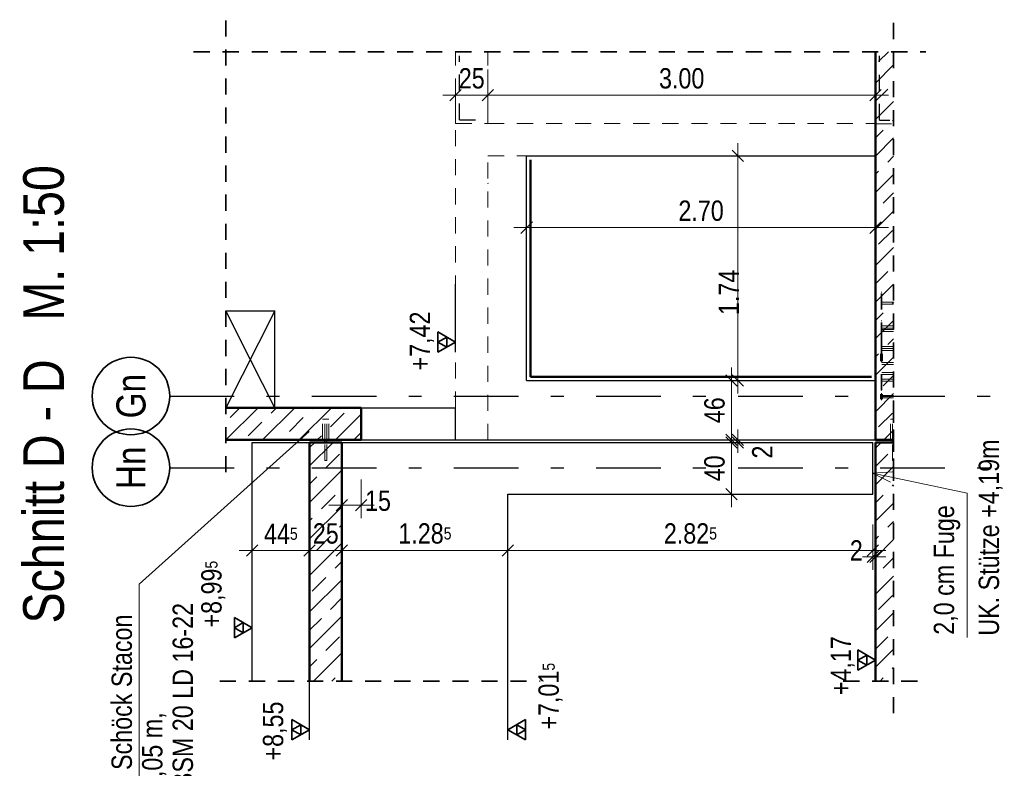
# Model space of a CAD drawing. Header units: millimetres. Extents: x 0 to 78.9, y -26.7 to 42.
# Tile 58 of 68: x 50 to 57.6, y 5.1 to 10.9. Entities that reach past the tile are written whole.
import ezdxf
from ezdxf.enums import TextEntityAlignment as Align

# ---------------------------------------------------------------- set-up
doc = ezdxf.new("R2010")
doc.units = ezdxf.units.MM
doc.linetypes.add('DASHDOTX2', pattern=[2, 1, -0.5, 0, -0.5])
doc.linetypes.add('HIDDEN', pattern=[0.375, 0.25, -0.125])
for name, color, linetype, lineweight in [('Achsen', 7, 'Continuous', 20), ('Schraffuren', 7, 'Continuous', 20), ('Texte', 7, 'Continuous', 20)]:
    doc.layers.add(name, color=color, linetype=linetype, lineweight=lineweight)
doc.styles.add('Arial Narrow', font='ARIALN.TTF')
doc.dimstyles.new('Arch_Strakon_dimstyle', dxfattribs={"dimtxt": 11.25, "dimasz": 1, "dimexe": 1.25, "dimexo": 0.0625, "dimgap": 1, "dimtad": 0, "dimdec": 5, "dimzin": 12, "dimdsep": 46, "dimtxsty": 'Arial Narrow', "dimblk": 'Arrowhead_Tick', "dimsah": 1, "dimcen": 0, "dimse1": 1, "dimse2": 1, "dimclrd": 6, "dimclrt": 3, "dimazin": 0, "dimtfac": 1, "dimtdec": 4, "dimtmove": 0, "dimatfit": 3, "dimldrblk": 'NONE', "dimfxl": 1, "dimtvp": 1, "dimtolj": 1, "dimtzin": 0, "dimlwd": 13, "dimarcsym": 2})
pattern_1 = [(45, (0, 0), (-0.14142136, 0.14142136), [0.15, -0.1]), (45, (-0.07071, 0.07071), (-0.14142136, 0.14142136), [])]

# ---------------------------------------------------------------- blocks, each defined once
blk = doc.blocks.new('Arrowhead_Tick')
at = {"color": 0, "linetype": 'Continuous', "lineweight": -2}
for p, q in [((0, 20), (0, -10)), ((-1, 0), (0, 0)), ((10, 0), (0, 0))]:
    blk.add_line(p, q, dxfattribs=at)
at = {"color": 2, "linetype": 'Continuous', "lineweight": 35}
blk.add_line((4.42, 4.42), (-4.42, -4.42), dxfattribs=at)
blk = doc.blocks.new('*D354')
at = {"color": 6, "linetype": 'Continuous', "lineweight": 13}
blk.add_line((53.625, 10.2754), (56.605, 10.2754), dxfattribs=at)
at = {"layer": 'Defpoints', "color": 0}
for p in [(56.615, 10.2754), (53.615, 8.0657), (56.615, 8.0657)]:
    blk.add_point(p, dxfattribs=at)
at = {"color": 6, "lineweight": 13, "xscale": 0.01, "yscale": 0.01, "zscale": 0.01}
blk.add_blockref('Arrowhead_Tick', (56.615, 10.2754), dxfattribs=at)
at = {"color": 6, "lineweight": 13, "xscale": 0.01, "yscale": 0.01, "zscale": 0.01, "rotation": 180}
blk.add_blockref('Arrowhead_Tick', (53.615, 10.2754), dxfattribs=at)
at = {"color": 2, "lineweight": 35, "insert": (55.115, 10.4058), "char_height": 0.1575, "attachment_point": 5, "style": 'Arial Narrow'}
blk.add_mtext('\\A1;3.00', dxfattribs=at)
blk = doc.blocks.new('_None')
blk = doc.blocks.new('*D355')
at = {"color": 6, "linetype": 'Continuous', "lineweight": 13}
blk.add_line((53.375, 10.2754), (53.605, 10.2754), dxfattribs=at)
at = {"layer": 'Defpoints', "color": 0}
for p in [(53.365, 10.611), (53.615, 10.2754), (53.615, 9.5927)]:
    blk.add_point(p, dxfattribs=at)
at = {"color": 6, "lineweight": 13, "xscale": 0.01, "yscale": 0.01, "zscale": 0.01}
blk.add_blockref('Arrowhead_Tick', (53.615, 10.2754), dxfattribs=at)
at = {"color": 6, "lineweight": 13, "xscale": 0.01, "yscale": 0.01, "zscale": 0.01, "rotation": 180}
blk.add_blockref('Arrowhead_Tick', (53.365, 10.2754), dxfattribs=at)
at = {"color": 2, "lineweight": 35, "insert": (53.49, 10.4058), "char_height": 0.1575, "attachment_point": 5, "style": 'Arial Narrow'}
blk.add_mtext('\\A1;25', dxfattribs=at)
blk = doc.blocks.new('*D356')
at = {"color": 6, "linetype": 'Continuous', "lineweight": 13}
for p, q in [((55.55, 7.6157), (55.55, 7.6257)), ((55.55, 7.5856), (55.55, 7.6057)), ((55.55, 7.5756), (55.55, 7.5656))]:
    blk.add_line(p, q, dxfattribs=at)
at = {"layer": 'Defpoints', "color": 0}
for p in [(55.55, 7.6057), (56.615, 7.5856), (56.747, 7.6057)]:
    blk.add_point(p, dxfattribs=at)
at = {"color": 6, "lineweight": 13, "xscale": 0.01, "yscale": 0.01, "zscale": 0.01}
for p, rotation in [((55.55, 7.5856), 90), ((55.55, 7.6057), 270)]:
    blk.add_blockref('Arrowhead_Tick', p, dxfattribs=dict(at, rotation=rotation))
at = {"color": 2, "lineweight": 35, "insert": (55.7386, 7.5117), "char_height": 0.1575, "attachment_point": 5, "rotation": 90, "style": 'Arial Narrow'}
blk.add_mtext('\\A1;2', dxfattribs=at)
blk = doc.blocks.new('*D357')
at = {"color": 6, "linetype": 'Continuous', "lineweight": 13}
blk.add_line((55.5, 7.6157), (55.5, 8.0557), dxfattribs=at)
at = {"layer": 'Defpoints', "color": 0}
for p in [(55.5, 8.0657), (56.615, 8.0657), (56.747, 7.6057)]:
    blk.add_point(p, dxfattribs=at)
at = {"color": 6, "lineweight": 13, "xscale": 0.01, "yscale": 0.01, "zscale": 0.01}
for p, rotation in [((55.5, 8.0657), 90), ((55.5, 7.6057), 270)]:
    blk.add_blockref('Arrowhead_Tick', p, dxfattribs=dict(at, rotation=rotation))
at = {"color": 2, "lineweight": 35, "insert": (55.3696, 7.8357), "char_height": 0.1575, "attachment_point": 5, "rotation": 90, "style": 'Arial Narrow'}
blk.add_mtext('\\A1;46', dxfattribs=at)
blk = doc.blocks.new('*D358')
at = {"color": 6, "linetype": 'Continuous', "lineweight": 13}
blk.add_line((52.245, 6.75), (52.475, 6.75), dxfattribs=at)
at = {"layer": 'Defpoints', "color": 0}
for p in [(52.485, 6.75), (52.235, 5.7382), (52.485, 5.7382)]:
    blk.add_point(p, dxfattribs=at)
at = {"color": 6, "lineweight": 13, "xscale": 0.01, "yscale": 0.01, "zscale": 0.01}
blk.add_blockref('Arrowhead_Tick', (52.485, 6.75), dxfattribs=at)
at = {"color": 6, "lineweight": 13, "xscale": 0.01, "yscale": 0.01, "zscale": 0.01, "rotation": 180}
blk.add_blockref('Arrowhead_Tick', (52.235, 6.75), dxfattribs=at)
at = {"color": 2, "lineweight": 35, "insert": (52.36, 6.8804), "char_height": 0.1575, "attachment_point": 5, "style": 'Arial Narrow'}
blk.add_mtext('\\A1;25', dxfattribs=at)
blk = doc.blocks.new('*D359')
at = {"color": 6, "linetype": 'Continuous', "lineweight": 13}
blk.add_line((52.495, 6.75), (53.76, 6.75), dxfattribs=at)
at = {"layer": 'Defpoints', "color": 0}
for p in [(53.77, 6.75), (52.485, 5.7382), (53.77, 5.7382)]:
    blk.add_point(p, dxfattribs=at)
at = {"color": 6, "lineweight": 13, "xscale": 0.01, "yscale": 0.01, "zscale": 0.01}
blk.add_blockref('Arrowhead_Tick', (53.77, 6.75), dxfattribs=at)
at = {"color": 6, "lineweight": 13, "xscale": 0.01, "yscale": 0.01, "zscale": 0.01, "rotation": 180}
blk.add_blockref('Arrowhead_Tick', (52.485, 6.75), dxfattribs=at)
at = {"color": 2, "lineweight": 35, "insert": (53.1275, 6.8804), "char_height": 0.1575, "attachment_point": 5, "style": 'Arial Narrow'}
blk.add_mtext('\\A1;1.28{\\A1;\\H.6x;\\S5;}', dxfattribs=at)
blk = doc.blocks.new('*D360')
at = {"color": 6, "linetype": 'Continuous', "lineweight": 13}
blk.add_line((53.78, 6.75), (56.585, 6.75), dxfattribs=at)
at = {"layer": 'Defpoints', "color": 0}
for p in [(56.595, 7.1856), (56.595, 6.75), (53.77, 5.7382)]:
    blk.add_point(p, dxfattribs=at)
at = {"color": 6, "lineweight": 13, "xscale": 0.01, "yscale": 0.01, "zscale": 0.01}
blk.add_blockref('Arrowhead_Tick', (56.595, 6.75), dxfattribs=at)
at = {"color": 6, "lineweight": 13, "xscale": 0.01, "yscale": 0.01, "zscale": 0.01, "rotation": 180}
blk.add_blockref('Arrowhead_Tick', (53.77, 6.75), dxfattribs=at)
at = {"color": 2, "lineweight": 35, "insert": (55.1825, 6.8804), "char_height": 0.1575, "attachment_point": 5, "style": 'Arial Narrow'}
blk.add_mtext('\\A1;2.82{\\A1;\\H.6x;\\S5;}', dxfattribs=at)
blk = doc.blocks.new('*D361')
at = {"color": 6, "linetype": 'Continuous', "lineweight": 13}
blk.add_line((52.495, 7.1), (52.625, 7.1), dxfattribs=at)
at = {"layer": 'Defpoints', "color": 0}
for p in [(52.485, 7.5856), (52.635, 7.6057), (52.635, 7.1)]:
    blk.add_point(p, dxfattribs=at)
at = {"color": 6, "lineweight": 13, "xscale": 0.01, "yscale": 0.01, "zscale": 0.01}
blk.add_blockref('Arrowhead_Tick', (52.635, 7.1), dxfattribs=at)
at = {"color": 6, "lineweight": 13, "xscale": 0.01, "yscale": 0.01, "zscale": 0.01, "rotation": 180}
blk.add_blockref('Arrowhead_Tick', (52.485, 7.1), dxfattribs=at)
at = {"color": 2, "lineweight": 35, "insert": (52.7645, 7.1341), "char_height": 0.1575, "attachment_point": 5, "style": 'Arial Narrow'}
blk.add_mtext('\\A1;15', dxfattribs=at)
blk = doc.blocks.new('*D367')
at = {"color": 6, "linetype": 'Continuous', "lineweight": 13}
blk.add_line((51.8, 6.75), (52.225, 6.75), dxfattribs=at)
at = {"layer": 'Defpoints', "color": 0}
for p in [(52.235, 6.75), (51.79, 5.7382), (52.235, 5.7382)]:
    blk.add_point(p, dxfattribs=at)
at = {"color": 6, "lineweight": 13, "xscale": 0.01, "yscale": 0.01, "zscale": 0.01}
blk.add_blockref('Arrowhead_Tick', (52.235, 6.75), dxfattribs=at)
at = {"color": 6, "lineweight": 13, "xscale": 0.01, "yscale": 0.01, "zscale": 0.01, "rotation": 180}
blk.add_blockref('Arrowhead_Tick', (51.79, 6.75), dxfattribs=at)
at = {"color": 2, "lineweight": 35, "insert": (52.0125, 6.8788), "char_height": 0.1575, "attachment_point": 5, "style": 'Arial Narrow'}
blk.add_mtext('\\A1;44{\\A1;\\H.6x;\\S5;}', dxfattribs=at)
blk = doc.blocks.new('*D388')
at = {"layer": 'Achsen', "color": 6, "linetype": 'Continuous', "lineweight": 13}
blk.add_line((55.55, 8.0756), (55.55, 9.7956), dxfattribs=at)
at = {"layer": 'Defpoints', "color": 0}
for p in [(53.915, 9.8056), (55.55, 9.8056), (53.915, 8.0656)]:
    blk.add_point(p, dxfattribs=at)
at = {"layer": 'Achsen', "color": 6, "lineweight": 13, "xscale": 0.01, "yscale": 0.01, "zscale": 0.01}
for p, rotation in [((55.55, 9.8056), 90), ((55.55, 8.0656), 270)]:
    blk.add_blockref('Arrowhead_Tick', p, dxfattribs=dict(at, rotation=rotation))
at = {"layer": 'Achsen', "color": 2, "lineweight": 35, "insert": (55.4799, 8.7486), "char_height": 0.1575, "attachment_point": 5, "rotation": 90, "style": 'Arial Narrow'}
blk.add_mtext('\\A1;1.74', dxfattribs=at)
blk = doc.blocks.new('*D389')
at = {"layer": 'Achsen', "color": 6, "linetype": 'Continuous', "lineweight": 13}
blk.add_line((53.925, 9.25), (56.605, 9.25), dxfattribs=at)
at = {"layer": 'Defpoints', "color": 0}
for p in [(53.915, 9.8056), (56.615, 9.8056), (56.615, 9.25)]:
    blk.add_point(p, dxfattribs=at)
at = {"layer": 'Achsen', "color": 6, "lineweight": 13, "xscale": 0.01, "yscale": 0.01, "zscale": 0.01}
blk.add_blockref('Arrowhead_Tick', (56.615, 9.25), dxfattribs=at)
at = {"layer": 'Achsen', "color": 6, "lineweight": 13, "xscale": 0.01, "yscale": 0.01, "zscale": 0.01, "rotation": 180}
blk.add_blockref('Arrowhead_Tick', (53.915, 9.25), dxfattribs=at)
at = {"layer": 'Achsen', "color": 2, "lineweight": 35, "insert": (55.265, 9.3804), "char_height": 0.1575, "attachment_point": 5, "style": 'Arial Narrow'}
blk.add_mtext('\\A1;2.70', dxfattribs=at)
blk = doc.blocks.new('*D580')
at = {"color": 6, "linetype": 'Continuous', "lineweight": 13}
blk.add_line((55.5, 7.1956), (55.5, 7.5756), dxfattribs=at)
at = {"layer": 'Defpoints', "color": 0}
for p in [(55.5, 7.5856), (56.615, 7.5856), (56.595, 7.1856)]:
    blk.add_point(p, dxfattribs=at)
at = {"color": 6, "lineweight": 13, "xscale": 0.01, "yscale": 0.01, "zscale": 0.01}
for p, rotation in [((55.5, 7.5856), 90), ((55.5, 7.1856), 270)]:
    blk.add_blockref('Arrowhead_Tick', p, dxfattribs=dict(at, rotation=rotation))
at = {"color": 2, "lineweight": 35, "insert": (55.3696, 7.3856), "char_height": 0.1575, "attachment_point": 5, "rotation": 90, "style": 'Arial Narrow'}
blk.add_mtext('\\A1;40', dxfattribs=at)
blk = doc.blocks.new('*D582')
at = {"color": 6, "linetype": 'Continuous', "lineweight": 13}
for p, q in [((56.585, 6.7), (56.575, 6.7)), ((56.595, 6.7), (56.615, 6.7)), ((56.625, 6.7), (56.635, 6.7))]:
    blk.add_line(p, q, dxfattribs=at)
at = {"layer": 'Defpoints', "color": 0}
for p in [(56.595, 7.1856), (56.615, 6.824), (56.615, 6.7)]:
    blk.add_point(p, dxfattribs=at)
at = {"color": 6, "lineweight": 13, "xscale": 0.01, "yscale": 0.01, "zscale": 0.01}
blk.add_blockref('Arrowhead_Tick', (56.595, 6.7), dxfattribs=at)
at = {"color": 6, "lineweight": 13, "xscale": 0.01, "yscale": 0.01, "zscale": 0.01, "rotation": 180}
blk.add_blockref('Arrowhead_Tick', (56.615, 6.7), dxfattribs=at)
at = {"color": 2, "lineweight": 35, "insert": (56.4666, 6.75), "char_height": 0.1575, "attachment_point": 5, "style": 'Arial Narrow'}
blk.add_mtext('\\A1;2', dxfattribs=at)

msp = doc.modelspace()

# ---------------------------------------------------------------- hatches: boundary and pattern name
at = {"layer": 'Schraffuren', "lineweight": 35}
h = msp.add_hatch(dxfattribs=at)
h.set_pattern_fill('bB', color=2, scale=0.01, angle=45, style=0, pattern_type=2)
h.set_pattern_definition(pattern_1)
h.paths.add_polyline_path([(56.6149898, 7.60565), (56.7549958, 7.6056536), (56.7549958, 10.6110423), (56.6149898, 10.6110423)])
at = {"layer": 'Schraffuren', "lineweight": 35, "true_color": 0x4682b4}
for points in [[(56.664997, 8.2164217), (56.664997, 8.2729902), (56.659997, 8.2729902), (56.659997, 8.2164217)], [(56.664997, 7.92065), (56.664997, 7.96065), (56.659997, 7.96065), (56.659997, 7.92065)]]:
    msp.add_hatch(color=145, dxfattribs=at).paths.add_polyline_path(points)
at = {"layer": 'Schraffuren', "lineweight": 35}
h = msp.add_hatch(dxfattribs=at)
h.set_pattern_fill('bB', color=2, scale=0.01, angle=45, style=0, pattern_type=2)
h.set_pattern_definition(pattern_1)
h.paths.add_polyline_path([(51.5869262, 7.6056502), (52.6349958, 7.6056502), (52.6349958, 7.8556502), (51.5869262, 7.8556502)])
h = msp.add_hatch(dxfattribs=at)
h.set_pattern_fill('bB', color=2, scale=0.01, angle=45, style=0, pattern_type=2)
h.set_pattern_definition(pattern_1)
h.paths.add_polyline_path([(52.2349958, 5.738222), (52.4849958, 5.738222), (52.4849958, 7.5856405), (52.2349958, 7.5856405)])
h = msp.add_hatch(dxfattribs=at)
h.set_pattern_fill('bB', color=2, scale=0.01, angle=45, style=0, pattern_type=2)
h.set_pattern_definition(pattern_1)
h.paths.add_polyline_path([(56.6149898, 5.738222), (56.7549958, 5.738222), (56.7549958, 7.5856405), (56.6149958, 7.5856405)])

# ---------------------------------------------------------------- linework, layer by layer
at = {"color": 2, "linetype": 'HIDDEN', "lineweight": 35, "ltscale": 0.5}
for p, q in [((51.5869262, 7.35565), (51.5869262, 10.8610423)), ((56.7549958, 7.3356405), (56.7549958, 10.8610423)), ((51.3369262, 10.6110423), (57.0049958, 10.6110423)), ((56.7549958, 5.488222), (56.7549958, 7.8356405)), ((51.5399958, 5.738222), (54.0199958, 5.738222)), ((56.3649958, 5.738222), (57.0049958, 5.738222))]:
    msp.add_line(p, q, dxfattribs=at)
at = {"color": 6, "linetype": 'HIDDEN', "lineweight": 13, "ltscale": 0.5}
for p, q in [((53.3649898, 10.05565), (53.3649898, 10.6110423)), ((53.6149898, 10.05565), (53.6149898, 10.6110423)), ((53.3649898, 7.85565), (53.3649898, 10.05565)), ((53.3649898, 10.05565), (53.6149898, 10.05565)), ((53.6149898, 10.05565), (56.6149898, 10.05565)), ((56.6149898, 10.0532334), (56.7549958, 10.0532334)), ((53.6149898, 7.6057516), (53.6149898, 9.80565)), ((53.6149898, 9.80565), (53.9149898, 9.80565)), ((56.659997, 8.39065), (56.659997, 8.75065)), ((56.659997, 8.75065), (56.664997, 8.75065)), ((56.664997, 8.39065), (56.664997, 8.75065)), ((56.664997, 8.67365), (56.7549958, 8.67365)), ((56.664997, 8.65765), (56.7549958, 8.65765)), ((56.659997, 8.5275486), (56.664997, 8.5275486)), ((56.659997, 8.4992644), (56.664997, 8.4992644)), ((56.664997, 8.48865), (56.7549958, 8.48865)), ((56.664997, 8.47265), (56.7549958, 8.47265)), ((56.664997, 8.4613024), (56.7549958, 8.4613024)), ((56.659997, 8.2729902), (56.659997, 8.39065)), ((56.664997, 8.4453024), (56.7549958, 8.4453024)), ((56.664997, 8.2729902), (56.664997, 8.39065)), ((56.664997, 8.3304877), (56.7549958, 8.3304877)), ((56.664997, 8.3144877), (56.7549958, 8.3144877)), ((56.664997, 8.31365), (56.7549958, 8.31365)), ((56.664997, 8.29765), (56.7549958, 8.29765)), ((56.659997, 7.9901475), (56.659997, 8.2164217)), ((56.664997, 7.9901475), (56.664997, 8.2164217)), ((56.664997, 8.206744), (56.7549958, 8.206744)), ((56.664997, 8.190744), (56.7549958, 8.190744)), ((56.664997, 8.12865), (56.7549958, 8.12865)), ((56.664997, 8.11265), (56.7549958, 8.11265)), ((56.659997, 8.03065), (56.664997, 8.03065)), ((56.659997, 8.0184318), (56.664997, 8.0184318)), ((56.664997, 8.0759292), (56.7549958, 8.0759292)), ((56.664997, 8.0599292), (56.7549958, 8.0599292)), ((56.659997, 7.9901475), (56.664997, 7.9901475)), ((56.664997, 7.94865), (56.7549958, 7.94865)), ((56.664997, 7.93265), (56.7549958, 7.93265)), ((52.3349958, 7.6057516), (52.3349958, 7.7656536)), ((52.3349958, 7.7656536), (52.3368988, 7.7656536)), ((52.3368988, 7.7656536), (52.3423181, 7.7656536)), ((52.3423181, 7.7656536), (52.3504287, 7.7656536)), ((52.3504287, 7.7656536), (52.3599958, 7.7656536)), ((52.3519958, 7.6057516), (52.3519958, 7.7656536)), ((52.3599958, 7.7656536), (52.3695629, 7.7656536)), ((52.3679958, 7.6057516), (52.3679958, 7.7656536)), ((52.3695629, 7.7656536), (52.3776735, 7.7656536)), ((52.3776735, 7.7656536), (52.3830928, 7.7656536)), ((52.3830928, 7.7656536), (52.3849958, 7.7656536)), ((52.3849958, 7.6057516), (52.3849958, 7.7656536)), ((56.7299958, 7.6057516), (56.7299958, 7.7656536)), ((56.7299958, 7.7656536), (56.7318988, 7.7656536)), ((56.7318988, 7.7656536), (56.7373181, 7.7656536)), ((56.7373181, 7.7656536), (56.7454287, 7.7656536)), ((56.7454287, 7.7656536), (56.7549958, 7.7656536)), ((56.7469958, 7.6057516), (56.7469958, 7.7656536)), ((52.3519958, 7.4456536), (52.3519958, 7.5856405)), ((52.3679958, 7.4456536), (52.3679958, 7.5856405)), ((56.7469958, 7.4456536), (56.7469958, 7.5856405)), ((52.3519958, 7.4456536), (52.3526047, 7.4456536)), ((52.3526047, 7.4456536), (52.3543389, 7.4456536)), ((52.3543389, 7.4456536), (52.3569343, 7.4456536)), ((52.3569343, 7.4456536), (52.3599958, 7.4456536)), ((52.3599958, 7.4456536), (52.3630573, 7.4456536)), ((52.3630573, 7.4456536), (52.3656526, 7.4456536)), ((52.3656526, 7.4456536), (52.3673868, 7.4456536)), ((52.3673868, 7.4456536), (52.3679958, 7.4456536)), ((56.7469958, 7.4456536), (56.7476047, 7.4456536)), ((56.7476047, 7.4456536), (56.7493389, 7.4456536)), ((56.7493389, 7.4456536), (56.7519343, 7.4456536)), ((56.7519343, 7.4456536), (56.7549958, 7.4456536))]:
    msp.add_line(p, q, dxfattribs=at)
at = {"color": 3, "linetype": 'Continuous', "lineweight": 25}
for p, q in [((53.3649898, 8.2843118), (53.3649898, 8.8135118)), ((52.3349958, 7.6056405), (52.3349958, 7.6057516)), ((52.3849958, 7.6056405), (52.3849958, 7.6057516)), ((51.7899958, 6.0725451), (51.7899958, 6.6761638)), ((56.6149898, 5.82125), (56.6149898, 6.35045)), ((53.7699958, 5.2817315), (53.7699958, 5.8853502)), ((52.2349958, 5.2817315), (52.2349958, 5.8109315))]:
    msp.add_line(p, q, dxfattribs=at)
at = {"color": 2, "linetype": 'Continuous', "lineweight": 35}
for p, q in [((53.3649898, 8.3630618), (53.2285948, 8.4418118)), ((53.2285948, 8.4418118), (53.2285948, 8.2843118)), ((53.2967923, 8.4024368), (53.2285948, 8.3630618)), ((53.2967923, 8.3236868), (53.2967923, 8.4024368)), ((53.2285948, 8.2843118), (53.3649898, 8.3630618)), ((53.2285948, 8.3630618), (53.2967923, 8.3236868)), ((51.7899958, 6.1512951), (51.6536008, 6.2300451)), ((51.6536008, 6.2300451), (51.6536008, 6.0725451)), ((51.7217983, 6.1906701), (51.6536008, 6.1512951)), ((51.7217983, 6.1119201), (51.7217983, 6.1906701)), ((51.6536008, 6.0725451), (51.7899958, 6.1512951)), ((51.6536008, 6.1512951), (51.7217983, 6.1119201)), ((56.6149898, 5.9), (56.4785948, 5.97875)), ((56.4785948, 5.97875), (56.4785948, 5.82125)), ((56.5467923, 5.939375), (56.4785948, 5.9)), ((56.4785948, 5.82125), (56.6149898, 5.9)), ((56.4785948, 5.9), (56.5467923, 5.860625)), ((56.5467923, 5.860625), (56.5467923, 5.939375)), ((52.2349958, 5.3604815), (52.0986008, 5.4392315)), ((52.0986008, 5.4392315), (52.0986008, 5.2817315)), ((53.7699958, 5.3604815), (53.9063908, 5.4392315)), ((53.9063908, 5.4392315), (53.9063908, 5.2817315)), ((52.1667983, 5.3998565), (52.0986008, 5.3604815)), ((52.0986008, 5.2817315), (52.2349958, 5.3604815)), ((52.0986008, 5.3604815), (52.1667983, 5.3211065)), ((52.1667983, 5.3211065), (52.1667983, 5.3998565)), ((53.9063908, 5.2817315), (53.7699958, 5.3604815)), ((53.8381933, 5.3211065), (53.8381933, 5.3998565)), ((53.8381933, 5.3998565), (53.9063908, 5.3604815)), ((53.9063908, 5.3604815), (53.8381933, 5.3211065))]:
    msp.add_line(p, q, dxfattribs=at)
at = {"color": 5, "linetype": 'Continuous', "lineweight": 18}
for q in [(52.230948, 7.6700301), (50.9147096, 2.5623668)]:
    msp.add_line((50.9147096, 6.487307), q, dxfattribs=at)
at = {"color": 9, "linetype": 'Continuous', "lineweight": 0}
for centre in [(56.7549958, 10.6110423), (53.6149898, 9.5926735), (51.5869262, 7.6056502), (56.7549958, 7.6056536), (56.7549958, 5.738222)]:
    msp.add_circle(centre, 0.00111, dxfattribs=at)
at = {"layer": 'Achsen', "color": 3, "linetype": 'HIDDEN', "lineweight": 25, "ltscale": 0.5}
for p, q in [((53.3949898, 10.08565), (53.3949898, 10.5810423)), ((56.6449958, 10.0832334), (56.6449958, 10.5810423)), ((53.3949898, 10.08565), (53.5849898, 10.08565)), ((56.6449958, 10.0832334), (56.7249958, 10.0832334))]:
    msp.add_line(p, q, dxfattribs=at)
at = {"layer": 'Achsen', "color": 3, "linetype": 'Continuous', "lineweight": 25}
for p, q in [((53.9149898, 8.06565), (53.9149898, 9.80565)), ((53.9149898, 9.80565), (56.6149898, 9.80565)), ((51.5869262, 8.60565), (51.9649958, 8.60565)), ((51.9649958, 8.60565), (51.5869262, 7.85565)), ((51.775961, 8.23065), (51.5869262, 8.60565)), ((51.9649958, 7.85565), (51.9649958, 8.60565)), ((51.9649958, 7.85565), (51.775961, 8.23065)), ((53.9149898, 8.06565), (56.6149898, 8.06565)), ((52.6349958, 7.8556502), (53.3649958, 7.8556502)), ((53.3649898, 7.60565), (53.3649898, 7.85565)), ((51.7899958, 5.738222), (51.7899958, 7.5856405)), ((51.7899958, 7.5856405), (52.2349958, 7.5856405)), ((52.3519958, 7.5856405), (52.3519958, 7.6057516)), ((52.3679958, 7.5856405), (52.3679958, 7.6057516)), ((52.4849958, 7.5856405), (53.7699958, 7.5856405)), ((52.6349958, 7.6057516), (53.3649898, 7.6057516)), ((53.3649898, 7.6057516), (53.6149898, 7.6057516)), ((53.6149898, 7.60565), (53.6149898, 7.6057516)), ((53.6149898, 7.6057516), (56.6149898, 7.6057516)), ((53.7699958, 7.5856405), (56.594997, 7.5856405)), ((56.594997, 7.1856405), (56.594997, 7.5856405)), ((56.7469958, 7.5856405), (56.7469958, 7.6057516)), ((53.7699958, 7.1781066), (53.7699958, 7.1856405)), ((53.7699958, 7.1856405), (56.594997, 7.1856405)), ((53.7699958, 5.738222), (53.7699958, 7.1781066))]:
    msp.add_line(p, q, dxfattribs=at)
at = {"layer": 'Achsen', "color": 4, "linetype": 'Continuous', "lineweight": 50}
for q in [(53.9449898, 9.77565), (56.5849898, 8.09565)]:
    msp.add_line((53.9449898, 8.09565), q, dxfattribs=at)
at = {"layer": 'Achsen', "color": 3, "linetype": 'DASHDOTX2', "lineweight": 25, "ltscale": 0.5}
for p, q in [((51.1523324, 7.94565), (57.5975329, 7.94565)), ((51.1523324, 7.39065), (57.5975329, 7.39065))]:
    msp.add_line(p, q, dxfattribs=at)
at = {"layer": 'Achsen', "color": 5, "linetype": 'Continuous', "lineweight": 18}
for p, q in [((56.5917246, 7.3495575), (56.7467998, 7.3577494)), ((57.3234342, 7.1943463), (56.5917246, 7.3495575)), ((56.7301196, 7.2791143), (56.5917246, 7.3495575)), ((57.3234342, 6.074609), (57.3234342, 7.1943463))]:
    msp.add_line(p, q, dxfattribs=at)
at = {"layer": 'Achsen', "color": 2, "linetype": 'Continuous', "lineweight": 35}
for centre in [(50.8523324, 7.94565), (50.8523324, 7.39065)]:
    msp.add_circle(centre, 0.3, dxfattribs=at)
at = {"layer": 'Achsen', "color": 9, "linetype": 'Continuous', "lineweight": 0}
for centre in [(53.6149958, 8.06565), (56.7469958, 7.6056536), (56.6149898, 6.8240035)]:
    msp.add_circle(centre, 0.00111, dxfattribs=at)
at = {"layer": 'Texte', "color": 4, "linetype": 'Continuous', "lineweight": 50}
for p, q in [((56.6149898, 7.60565), (56.6149898, 10.6110423)), ((56.659997, 8.2164217), (56.659997, 8.2729902)), ((56.659997, 8.2729902), (56.664997, 8.2729902)), ((56.664997, 8.2164217), (56.664997, 8.2729902)), ((56.659997, 8.2164217), (56.664997, 8.2164217)), ((56.659997, 7.92065), (56.659997, 7.96065)), ((56.659997, 7.96065), (56.664997, 7.96065)), ((56.664997, 7.92065), (56.664997, 7.96065)), ((51.5869262, 7.8556502), (52.6349958, 7.8556502)), ((52.6349958, 7.6056502), (52.6349958, 7.8556502)), ((56.659997, 7.92065), (56.664997, 7.92065)), ((51.5869262, 7.6057516), (52.6349958, 7.6057516)), ((52.2349958, 5.738222), (52.2349958, 7.5856405)), ((52.2349958, 7.5856405), (52.4849958, 7.5856405)), ((52.4849958, 5.738222), (52.4849958, 7.5856405)), ((56.6149898, 7.6057516), (56.7549958, 7.6057516)), ((56.6149898, 5.738222), (56.6149898, 7.5856405)), ((56.6149958, 7.5856405), (56.7549958, 7.5856405))]:
    msp.add_line(p, q, dxfattribs=at)

# ---------------------------------------------------------------- texts
at = {"color": 2, "lineweight": 35, "style": 'Arial Narrow'}
for s, p in [('UK. Stütze +4,19m', (57.5712197, 6.0894552)), ('2,0 cm Fuge', (57.2236556, 6.096782))]:
    msp.add_text(s, height=0.1575, rotation=90, dxfattribs=at).set_placement(p)
at = {"color": 2, "lineweight": 35, "char_height": 0.1575, "attachment_point": 1, "rotation": 90, "line_spacing_factor": 0.9, "style": 'Arial Narrow'}
for s, insert in [(' +7,42', (53.0104911, 8.0931864)), (' +8,99{\\A1;\\H.6x;\\S5;}', (51.3962458, 6.1024701)), (' +7,01{\\A1;\\H.6x;\\S5;}', (54.0062458, 5.3116565)), (' +4,17', (56.2677994, 5.5788658)), (' +8,55', (51.873246, 5.0722564))]:
    msp.add_mtext(s, dxfattribs=dict(at, insert=insert))
at = {"layer": 'Achsen', "color": 1, "lineweight": 70, "style": 'Arial Narrow'}
msp.add_text('Schnitt D - D   M. 1:50', height=0.315, rotation=90, dxfattribs=at).set_placement((50.3331768, 6.1842813))
at = {"layer": 'Achsen', "color": 4, "lineweight": 50, "style": 'Arial Narrow'}
for s, p in [('Gn', (50.8523324, 7.9448226)), ('Hn', (50.8523324, 7.3898226))]:
    msp.add_text(s, height=0.225, rotation=90, dxfattribs=at).set_placement(p, align=Align.MIDDLE_CENTER)
at = {"layer": 'Achsen', "color": 2, "lineweight": 35, "insert": (51.3344327, 2.6322981), "char_height": 0.1575, "attachment_point": 7, "rotation": 90, "line_spacing_factor": 0.9, "style": 'Arial Narrow'}
msp.add_mtext('Querkraftdorn in Deckenhöhe Schöck Stacon{\\P}Typ LD 22 - P - Zn o. glw. = 1,05 m,{\\P}mit Brandschutzmanschette BSM 20 LD 16-22', dxfattribs=at)

# ---------------------------------------------------------------- dimensions: what is measured, and where the dimension line sits
at = {"lineweight": 35}
for base, p1, p2, text, override, picture, middle in [((53.6149898, 10.2754338), (53.3649898, 10.6110423), (53.6149898, 9.5926735), '25', {"dimscale": 0.01, "dimtxt": 15.75, "dimasz": 1, "dimgap": 5, "dimtad": 1, "dimjust": 0, "dimtih": 0, "dimtoh": 0, "dimdec": 5, "dimdsep": 46, "dimtxsty": 'Arial Narrow', "dimclrd": 6, "dimclrt": 2, "dimtix": 1, "dimtofl": 255, "dimtmove": 0, "dimatfit": 2, "dimfxl": 0, "dimfxlon": 0, "dimtvp": 31.746032, "dimlwd": 13}, '*D355', (53.4899898, 10.2754338)), ((56.6149898, 10.2754338), (53.6149958, 8.06565), (56.6149898, 8.06565), '3.00', {"dimscale": 0.01, "dimtxt": 15.75, "dimasz": 1, "dimgap": 5, "dimtad": 1, "dimjust": 0, "dimtih": 0, "dimtoh": 0, "dimdec": 5, "dimdsep": 46, "dimtxsty": 'Arial Narrow', "dimclrd": 6, "dimclrt": 2, "dimtix": 1, "dimtofl": 255, "dimtmove": 0, "dimatfit": 2, "dimfxl": 0, "dimfxlon": 0, "dimtvp": 31.746032, "dimlwd": 13}, '*D354', (55.1149928, 10.2754338)), ((52.6349958, 7.1), (52.4849958, 7.5856405), (52.6349958, 7.6056502), '15', {"dimscale": 0.01, "dimtxt": 15.75, "dimasz": 1, "dimgap": 5, "dimtad": 0, "dimjust": 0, "dimtih": 0, "dimtoh": 0, "dimdec": 5, "dimdsep": 46, "dimtxsty": 'Arial Narrow', "dimclrd": 6, "dimclrt": 2, "dimtix": 0, "dimtofl": 255, "dimtmove": 2, "dimatfit": 2, "dimfxl": 0, "dimfxlon": 0, "dimtvp": 31.746032, "dimlwd": 13}, '*D361', (52.764543, 7.1340676)), ((56.594997, 6.75), (53.7699958, 5.738222), (56.594997, 7.1856405), '2.82{\\A1;\\H.6x;\\S5;}', {"dimscale": 0.01, "dimtxt": 15.75, "dimasz": 1, "dimgap": 5, "dimtad": 1, "dimjust": 0, "dimtih": 0, "dimtoh": 0, "dimdec": 5, "dimdsep": 46, "dimtxsty": 'Arial Narrow', "dimclrd": 6, "dimclrt": 2, "dimtix": 1, "dimtofl": 255, "dimtmove": 0, "dimatfit": 2, "dimfxl": 0, "dimfxlon": 0, "dimtvp": 31.746032, "dimlwd": 13}, '*D360', (55.1824964, 6.75)), ((56.6149898, 6.7), (56.594997, 7.1856405), (56.6149898, 6.8240035), '2', {"dimscale": 0.01, "dimtxt": 15.75, "dimasz": 1, "dimgap": 5, "dimtad": 1, "dimjust": 0, "dimtih": 0, "dimtoh": 0, "dimdec": 5, "dimdsep": 46, "dimtxsty": 'Arial Narrow', "dimclrd": 6, "dimclrt": 2, "dimtix": 0, "dimtofl": 255, "dimtmove": 2, "dimatfit": 2, "dimfxl": 0, "dimfxlon": 0, "dimtvp": 31.746032, "dimlwd": 13}, '*D582', (56.4666345, 6.75)), ((52.2349958, 6.75), (51.7899958, 5.738222), (52.2349958, 5.738222), '44{\\A1;\\H.6x;\\S5;}', {"dimscale": 0.01, "dimtxt": 15.75, "dimasz": 1, "dimgap": 5, "dimtad": 1, "dimjust": 0, "dimtih": 0, "dimtoh": 0, "dimdec": 5, "dimdsep": 46, "dimtxsty": 'Arial Narrow', "dimclrd": 6, "dimclrt": 2, "dimtix": 1, "dimtofl": 255, "dimtmove": 0, "dimatfit": 2, "dimfxl": 0, "dimfxlon": 0, "dimtvp": 31.746032, "dimlwd": 13}, '*D367', (52.0124958, 6.75)), ((52.4849958, 6.75), (52.2349958, 5.738222), (52.4849958, 5.738222), '25', {"dimscale": 0.01, "dimtxt": 15.75, "dimasz": 1, "dimgap": 5, "dimtad": 1, "dimjust": 0, "dimtih": 0, "dimtoh": 0, "dimdec": 5, "dimdsep": 46, "dimtxsty": 'Arial Narrow', "dimclrd": 6, "dimclrt": 2, "dimtix": 1, "dimtofl": 255, "dimtmove": 0, "dimatfit": 2, "dimfxl": 0, "dimfxlon": 0, "dimtvp": 31.746032, "dimlwd": 13}, '*D358', (52.3599958, 6.75)), ((53.7699958, 6.75), (52.4849958, 5.738222), (53.7699958, 5.738222), '1.28{\\A1;\\H.6x;\\S5;}', {"dimscale": 0.01, "dimtxt": 15.75, "dimasz": 1, "dimgap": 5, "dimtad": 1, "dimjust": 0, "dimtih": 0, "dimtoh": 0, "dimdec": 5, "dimdsep": 46, "dimtxsty": 'Arial Narrow', "dimclrd": 6, "dimclrt": 2, "dimtix": 1, "dimtofl": 255, "dimtmove": 0, "dimatfit": 2, "dimfxl": 0, "dimfxlon": 0, "dimtvp": 31.746032, "dimlwd": 13}, '*D359', (53.1274958, 6.75))]:
    dim = msp.add_linear_dim(base=base, p1=p1, p2=p2, text=text, dimstyle='Arch_Strakon_dimstyle', override=override, dxfattribs=at)
    dim.commit()
    dim.dimension.update_dxf_attribs({"geometry": picture, "text_midpoint": middle, "dimtype": 160})
for base, p1, p2, text, override, picture, middle in [((55.5, 8.06565), (56.7469958, 7.6056536), (56.6149898, 8.06565), '46', {"dimscale": 0.01, "dimtxt": 15.75, "dimasz": 1, "dimgap": 5, "dimtad": 1, "dimjust": 0, "dimtih": 0, "dimtoh": 0, "dimdec": 5, "dimdsep": 46, "dimtxsty": 'Arial Narrow', "dimclrd": 6, "dimclrt": 2, "dimtix": 1, "dimtofl": 255, "dimtmove": 0, "dimatfit": 2, "dimfxl": 0, "dimfxlon": 0, "dimtvp": 31.746032, "dimlwd": 13}, '*D357', (55.5, 7.8356518)), ((55.5, 7.5856405), (56.594997, 7.1856405), (56.6149958, 7.5856405), '40', {"dimscale": 0.01, "dimtxt": 15.75, "dimasz": 1, "dimgap": 5, "dimtad": 1, "dimjust": 0, "dimtih": 0, "dimtoh": 0, "dimdec": 5, "dimdsep": 46, "dimtxsty": 'Arial Narrow', "dimclrd": 6, "dimclrt": 2, "dimtix": 1, "dimtofl": 255, "dimtmove": 0, "dimatfit": 2, "dimfxl": 0, "dimfxlon": 0, "dimtvp": 31.746032, "dimlwd": 13}, '*D580', (55.5, 7.3856405)), ((55.55, 7.6056536), (56.6149958, 7.5856405), (56.7469958, 7.6056536), '2', {"dimscale": 0.01, "dimtxt": 15.75, "dimasz": 1, "dimgap": 5, "dimtad": 0, "dimjust": 0, "dimtih": 0, "dimtoh": 0, "dimdec": 5, "dimdsep": 46, "dimtxsty": 'Arial Narrow', "dimclrd": 6, "dimclrt": 2, "dimtix": 0, "dimtofl": 255, "dimtmove": 2, "dimatfit": 2, "dimfxl": 0, "dimfxlon": 0, "dimtvp": 31.746032, "dimlwd": 13}, '*D356', (55.7386108, 7.5117485))]:
    dim = msp.add_linear_dim(base=base, p1=p1, p2=p2, angle=90, text=text, dimstyle='Arch_Strakon_dimstyle', override=override, dxfattribs=at)
    dim.commit()
    dim.dimension.update_dxf_attribs({"geometry": picture, "text_midpoint": middle, "dimtype": 160})
at = {"layer": 'Achsen', "lineweight": 35}
dim = msp.add_linear_dim(base=(55.55, 9.80565), p1=(53.9149898, 8.06565), p2=(53.9149898, 9.80565), angle=90, text='1.74', dimstyle='Arch_Strakon_dimstyle', override={"dimscale": 0.01, "dimtxt": 15.75, "dimasz": 1, "dimgap": 5, "dimtad": 0, "dimjust": 0, "dimtih": 0, "dimtoh": 0, "dimdec": 5, "dimdsep": 46, "dimtxsty": 'Arial Narrow', "dimclrd": 6, "dimclrt": 2, "dimtix": 0, "dimtofl": 255, "dimtmove": 2, "dimatfit": 2, "dimfxl": 0, "dimfxlon": 0, "dimtvp": 31.746032, "dimlwd": 13}, dxfattribs=at)
dim.commit()
dim.dimension.update_dxf_attribs({"geometry": '*D388', "text_midpoint": (55.4798767, 8.7485734), "dimtype": 160})
dim = msp.add_linear_dim(base=(56.6149898, 9.25), p1=(53.9149898, 9.80565), p2=(56.6149898, 9.80565), text='2.70', dimstyle='Arch_Strakon_dimstyle', override={"dimscale": 0.01, "dimtxt": 15.75, "dimasz": 1, "dimgap": 5, "dimtad": 1, "dimjust": 0, "dimtih": 0, "dimtoh": 0, "dimdec": 5, "dimdsep": 46, "dimtxsty": 'Arial Narrow', "dimclrd": 6, "dimclrt": 2, "dimtix": 1, "dimtofl": 255, "dimtmove": 0, "dimatfit": 2, "dimfxl": 0, "dimfxlon": 0, "dimtvp": 31.746032, "dimlwd": 13}, dxfattribs=at)
dim.commit()
dim.dimension.update_dxf_attribs({"geometry": '*D389', "text_midpoint": (55.2649898, 9.25), "dimtype": 160})

doc.saveas('drawing.dxf')
